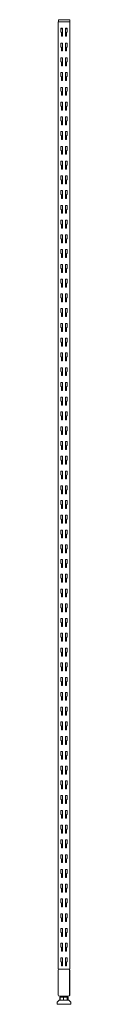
# Model space of a CAD drawing. Header units: millimetres. Extents: x -1168 to -1138, y -170 to 2002.
import ezdxf

# ---------------------------------------------------------------- set-up
doc = ezdxf.new("R2010")
doc.units = ezdxf.units.MM

msp = doc.modelspace()

# ---------------------------------------------------------------- linework, layer by layer
at = {"color": 0, "linetype": 'Continuous', "lineweight": 0}
for p, q in [((-1165.8, 2000.6), (-1165.8, 1996.6)), ((-1163.3, 2001.6), (-1164.8, 2001.6)), ((-1163.3, 2001.6), (-1143.3, 2001.6)), ((-1141.8, 2001.6), (-1143.3, 2001.6)), ((-1140.8, 2000.6), (-1140.8, 1996.6)), ((-1165.9, 1996.6), (-1163.4, 1996.6)), ((-1165.9, -92.4), (-1165.9, 1996.6)), ((-1143.4, 1996.6), (-1163.4, 1996.6)), ((-1160.4, 1974.5), (-1160.4, 1982.6)), ((-1160.4, 1982.6), (-1156.9, 1982.6)), ((-1156.9, 1981.6), (-1160.4, 1981.6)), ((-1156.9, 1982.6), (-1156.9, 1965.1)), ((-1149.9, 1965.1), (-1149.9, 1982.6)), ((-1149.9, 1982.6), (-1146.4, 1982.6)), ((-1146.4, 1981.6), (-1149.9, 1981.6)), ((-1146.4, 1982.6), (-1146.4, 1974.5)), ((-1143.4, 1996.6), (-1141.6, 1996.6)), ((-1141.6, 1996.6), (-1140.8, 1996.6)), ((-1140.9, -92.4), (-1140.9, 1996.6)), ((-1159, 1973.1), (-1160.4, 1974.5)), ((-1159, 1965.1), (-1159, 1973.1)), ((-1156.9, 1965.1), (-1159, 1965.1)), ((-1147.8, 1965.1), (-1149.9, 1965.1)), ((-1146.4, 1974.5), (-1147.8, 1973.1)), ((-1147.8, 1973.1), (-1147.8, 1965.1)), ((-1160.4, 1942), (-1160.4, 1950.1)), ((-1160.4, 1950.1), (-1156.9, 1950.1)), ((-1159, 1940.6), (-1160.4, 1942)), ((-1159, 1932.6), (-1159, 1940.6)), ((-1156.9, 1950.1), (-1156.9, 1932.6)), ((-1149.9, 1932.6), (-1149.9, 1950.1)), ((-1149.9, 1950.1), (-1146.4, 1950.1)), ((-1146.4, 1942), (-1147.8, 1940.6)), ((-1147.8, 1940.6), (-1147.8, 1932.6)), ((-1146.4, 1950.1), (-1146.4, 1942)), ((-1160.4, 1909.4), (-1160.4, 1917.5)), ((-1160.4, 1917.5), (-1156.9, 1917.5)), ((-1156.9, 1932.6), (-1159, 1932.6)), ((-1156.9, 1917.5), (-1156.9, 1900)), ((-1147.8, 1932.6), (-1149.9, 1932.6)), ((-1149.9, 1917.5), (-1146.4, 1917.5)), ((-1149.9, 1900), (-1149.9, 1917.5)), ((-1146.4, 1917.5), (-1146.4, 1909.4)), ((-1159, 1908), (-1160.4, 1909.4)), ((-1159, 1900), (-1159, 1908)), ((-1156.9, 1900), (-1159, 1900)), ((-1147.8, 1900), (-1149.9, 1900)), ((-1146.4, 1909.4), (-1147.8, 1908)), ((-1147.8, 1908), (-1147.8, 1900)), ((-1160.4, 1876.9), (-1160.4, 1885)), ((-1160.4, 1885), (-1156.9, 1885)), ((-1159, 1875.5), (-1160.4, 1876.9)), ((-1159, 1867.5), (-1159, 1875.5)), ((-1156.9, 1885), (-1156.9, 1867.5)), ((-1149.9, 1885), (-1146.4, 1885)), ((-1149.9, 1867.5), (-1149.9, 1885)), ((-1146.4, 1876.9), (-1147.8, 1875.5)), ((-1147.8, 1875.5), (-1147.8, 1867.5)), ((-1146.4, 1885), (-1146.4, 1876.9)), ((-1160.4, 1844.3), (-1160.4, 1852.4)), ((-1160.4, 1852.4), (-1156.9, 1852.4)), ((-1156.9, 1867.5), (-1159, 1867.5)), ((-1156.9, 1852.4), (-1156.9, 1834.9)), ((-1147.8, 1867.5), (-1149.9, 1867.5)), ((-1149.9, 1852.4), (-1146.4, 1852.4)), ((-1149.9, 1834.9), (-1149.9, 1852.4)), ((-1146.4, 1852.4), (-1146.4, 1844.3)), ((-1159, 1842.9), (-1160.4, 1844.3)), ((-1159, 1834.9), (-1159, 1842.9)), ((-1156.9, 1834.9), (-1159, 1834.9)), ((-1147.8, 1834.9), (-1149.9, 1834.9)), ((-1146.4, 1844.3), (-1147.8, 1842.9)), ((-1147.8, 1842.9), (-1147.8, 1834.9)), ((-1160.4, 1811.8), (-1160.4, 1819.9)), ((-1160.4, 1819.9), (-1156.9, 1819.9)), ((-1159, 1810.4), (-1160.4, 1811.8)), ((-1159, 1802.4), (-1159, 1810.4)), ((-1156.9, 1819.9), (-1156.9, 1802.4)), ((-1149.9, 1819.9), (-1146.4, 1819.9)), ((-1149.9, 1802.4), (-1149.9, 1819.9)), ((-1146.4, 1811.8), (-1147.8, 1810.4)), ((-1147.8, 1810.4), (-1147.8, 1802.4)), ((-1146.4, 1819.9), (-1146.4, 1811.8)), ((-1160.4, 1779.2), (-1160.4, 1787.3)), ((-1160.4, 1787.3), (-1156.9, 1787.3)), ((-1156.9, 1802.4), (-1159, 1802.4)), ((-1156.9, 1787.3), (-1156.9, 1769.8)), ((-1147.8, 1802.4), (-1149.9, 1802.4)), ((-1149.9, 1787.3), (-1146.4, 1787.3)), ((-1149.9, 1769.8), (-1149.9, 1787.3)), ((-1146.4, 1787.3), (-1146.4, 1779.2)), ((-1159, 1777.8), (-1160.4, 1779.2)), ((-1159, 1769.8), (-1159, 1777.8)), ((-1156.9, 1769.8), (-1159, 1769.8)), ((-1147.8, 1769.8), (-1149.9, 1769.8)), ((-1146.4, 1779.2), (-1147.8, 1777.8)), ((-1147.8, 1777.8), (-1147.8, 1769.8)), ((-1160.4, 1746.7), (-1160.4, 1754.8)), ((-1160.4, 1754.8), (-1156.9, 1754.8)), ((-1159, 1745.3), (-1160.4, 1746.7)), ((-1159, 1737.3), (-1159, 1745.3)), ((-1156.9, 1754.8), (-1156.9, 1737.3)), ((-1149.9, 1754.8), (-1146.4, 1754.8)), ((-1149.9, 1737.3), (-1149.9, 1754.8)), ((-1146.4, 1746.7), (-1147.8, 1745.3)), ((-1147.8, 1745.3), (-1147.8, 1737.3)), ((-1146.4, 1754.8), (-1146.4, 1746.7)), ((-1160.4, 1714.1), (-1160.4, 1722.2)), ((-1160.4, 1722.2), (-1156.9, 1722.2)), ((-1156.9, 1737.3), (-1159, 1737.3)), ((-1156.9, 1722.2), (-1156.9, 1704.7)), ((-1147.8, 1737.3), (-1149.9, 1737.3)), ((-1149.9, 1722.2), (-1146.4, 1722.2)), ((-1149.9, 1704.7), (-1149.9, 1722.2)), ((-1146.4, 1722.2), (-1146.4, 1714.1)), ((-1159, 1712.7), (-1160.4, 1714.1)), ((-1159, 1704.7), (-1159, 1712.7)), ((-1156.9, 1704.7), (-1159, 1704.7)), ((-1147.8, 1704.7), (-1149.9, 1704.7)), ((-1146.4, 1714.1), (-1147.8, 1712.7)), ((-1147.8, 1712.7), (-1147.8, 1704.7)), ((-1160.4, 1681.6), (-1160.4, 1689.7)), ((-1160.4, 1689.7), (-1156.9, 1689.7)), ((-1159, 1680.2), (-1160.4, 1681.6)), ((-1159, 1672.2), (-1159, 1680.2)), ((-1156.9, 1689.7), (-1156.9, 1672.2)), ((-1149.9, 1689.7), (-1146.4, 1689.7)), ((-1149.9, 1672.2), (-1149.9, 1689.7)), ((-1146.4, 1681.6), (-1147.8, 1680.2)), ((-1147.8, 1680.2), (-1147.8, 1672.2)), ((-1146.4, 1689.7), (-1146.4, 1681.6)), ((-1160.4, 1649), (-1160.4, 1657.1)), ((-1160.4, 1657.1), (-1156.9, 1657.1)), ((-1156.9, 1672.2), (-1159, 1672.2)), ((-1156.9, 1657.1), (-1156.9, 1639.6)), ((-1147.8, 1672.2), (-1149.9, 1672.2)), ((-1149.9, 1657.1), (-1146.4, 1657.1)), ((-1149.9, 1639.6), (-1149.9, 1657.1)), ((-1146.4, 1657.1), (-1146.4, 1649)), ((-1159, 1647.6), (-1160.4, 1649)), ((-1159, 1639.6), (-1159, 1647.6)), ((-1156.9, 1639.6), (-1159, 1639.6)), ((-1147.8, 1639.6), (-1149.9, 1639.6)), ((-1146.4, 1649), (-1147.8, 1647.6)), ((-1147.8, 1647.6), (-1147.8, 1639.6)), ((-1160.4, 1616.5), (-1160.4, 1624.6)), ((-1160.4, 1624.6), (-1156.9, 1624.6)), ((-1159, 1615.1), (-1160.4, 1616.5)), ((-1159, 1607.1), (-1159, 1615.1)), ((-1156.9, 1624.6), (-1156.9, 1607.1)), ((-1149.9, 1624.6), (-1146.4, 1624.6)), ((-1149.9, 1607.1), (-1149.9, 1624.6)), ((-1146.4, 1616.5), (-1147.8, 1615.1)), ((-1147.8, 1615.1), (-1147.8, 1607.1)), ((-1146.4, 1624.6), (-1146.4, 1616.5)), ((-1160.4, 1583.9), (-1160.4, 1592)), ((-1160.4, 1592), (-1156.9, 1592)), ((-1156.9, 1607.1), (-1159, 1607.1)), ((-1156.9, 1592), (-1156.9, 1574.5)), ((-1147.8, 1607.1), (-1149.9, 1607.1)), ((-1149.9, 1592), (-1146.4, 1592)), ((-1149.9, 1574.5), (-1149.9, 1592)), ((-1146.4, 1592), (-1146.4, 1583.9)), ((-1159, 1582.5), (-1160.4, 1583.9)), ((-1159, 1574.5), (-1159, 1582.5)), ((-1156.9, 1574.5), (-1159, 1574.5)), ((-1147.8, 1574.5), (-1149.9, 1574.5)), ((-1146.4, 1583.9), (-1147.8, 1582.5)), ((-1147.8, 1582.5), (-1147.8, 1574.5)), ((-1160.4, 1551.4), (-1160.4, 1559.5)), ((-1160.4, 1559.5), (-1156.9, 1559.5)), ((-1159, 1550), (-1160.4, 1551.4)), ((-1159, 1542), (-1159, 1550)), ((-1156.9, 1559.5), (-1156.9, 1542)), ((-1149.9, 1559.5), (-1146.4, 1559.5)), ((-1149.9, 1542), (-1149.9, 1559.5)), ((-1146.4, 1551.4), (-1147.8, 1550)), ((-1147.8, 1550), (-1147.8, 1542)), ((-1146.4, 1559.5), (-1146.4, 1551.4)), ((-1160.4, 1518.8), (-1160.4, 1526.9)), ((-1160.4, 1526.9), (-1156.9, 1526.9)), ((-1156.9, 1542), (-1159, 1542)), ((-1156.9, 1526.9), (-1156.9, 1509.4)), ((-1147.8, 1542), (-1149.9, 1542)), ((-1149.9, 1526.9), (-1146.4, 1526.9)), ((-1149.9, 1509.4), (-1149.9, 1526.9)), ((-1146.4, 1526.9), (-1146.4, 1518.8)), ((-1159, 1517.4), (-1160.4, 1518.8)), ((-1159, 1509.4), (-1159, 1517.4)), ((-1156.9, 1509.4), (-1159, 1509.4)), ((-1147.8, 1509.4), (-1149.9, 1509.4)), ((-1146.4, 1518.8), (-1147.8, 1517.4)), ((-1147.8, 1517.4), (-1147.8, 1509.4)), ((-1160.4, 1486.3), (-1160.4, 1494.4)), ((-1160.4, 1494.4), (-1156.9, 1494.4)), ((-1159, 1484.9), (-1160.4, 1486.3)), ((-1159, 1476.9), (-1159, 1484.9)), ((-1156.9, 1494.4), (-1156.9, 1476.9)), ((-1149.9, 1494.4), (-1146.4, 1494.4)), ((-1149.9, 1476.9), (-1149.9, 1494.4)), ((-1146.4, 1486.3), (-1147.8, 1484.9)), ((-1147.8, 1484.9), (-1147.8, 1476.9)), ((-1146.4, 1494.4), (-1146.4, 1486.3)), ((-1160.4, 1453.7), (-1160.4, 1461.8)), ((-1160.4, 1461.8), (-1156.9, 1461.8)), ((-1156.9, 1476.9), (-1159, 1476.9)), ((-1156.9, 1461.8), (-1156.9, 1444.3)), ((-1147.8, 1476.9), (-1149.9, 1476.9)), ((-1149.9, 1461.8), (-1146.4, 1461.8)), ((-1149.9, 1444.3), (-1149.9, 1461.8)), ((-1146.4, 1461.8), (-1146.4, 1453.7)), ((-1159, 1452.3), (-1160.4, 1453.7)), ((-1159, 1444.3), (-1159, 1452.3)), ((-1156.9, 1444.3), (-1159, 1444.3)), ((-1147.8, 1444.3), (-1149.9, 1444.3)), ((-1146.4, 1453.7), (-1147.8, 1452.3)), ((-1147.8, 1452.3), (-1147.8, 1444.3)), ((-1160.4, 1421.2), (-1160.4, 1429.3)), ((-1160.4, 1429.3), (-1156.9, 1429.3)), ((-1159, 1419.8), (-1160.4, 1421.2)), ((-1159, 1411.8), (-1159, 1419.8)), ((-1156.9, 1411.8), (-1159, 1411.8)), ((-1156.9, 1429.3), (-1156.9, 1411.8)), ((-1149.9, 1429.3), (-1146.4, 1429.3)), ((-1149.9, 1411.8), (-1149.9, 1429.3)), ((-1147.8, 1411.8), (-1149.9, 1411.8)), ((-1146.4, 1421.2), (-1147.8, 1419.8)), ((-1147.8, 1419.8), (-1147.8, 1411.8)), ((-1146.4, 1429.3), (-1146.4, 1421.2)), ((-1160.4, 1388.6), (-1160.4, 1396.7)), ((-1160.4, 1396.7), (-1156.9, 1396.7)), ((-1156.9, 1396.7), (-1156.9, 1379.2)), ((-1149.9, 1396.7), (-1146.4, 1396.7)), ((-1149.9, 1379.2), (-1149.9, 1396.7)), ((-1146.4, 1396.7), (-1146.4, 1388.6)), ((-1159, 1387.2), (-1160.4, 1388.6)), ((-1159, 1379.2), (-1159, 1387.2)), ((-1156.9, 1379.2), (-1159, 1379.2)), ((-1147.8, 1379.2), (-1149.9, 1379.2)), ((-1146.4, 1388.6), (-1147.8, 1387.2)), ((-1147.8, 1387.2), (-1147.8, 1379.2)), ((-1160.4, 1356.1), (-1160.4, 1364.2)), ((-1160.4, 1364.2), (-1156.9, 1364.2)), ((-1159, 1354.7), (-1160.4, 1356.1)), ((-1159, 1346.7), (-1159, 1354.7)), ((-1156.9, 1346.7), (-1159, 1346.7)), ((-1156.9, 1364.2), (-1156.9, 1346.7)), ((-1149.9, 1364.2), (-1146.4, 1364.2)), ((-1149.9, 1346.7), (-1149.9, 1364.2)), ((-1147.8, 1346.7), (-1149.9, 1346.7)), ((-1146.4, 1356.1), (-1147.8, 1354.7)), ((-1147.8, 1354.7), (-1147.8, 1346.7)), ((-1146.4, 1364.2), (-1146.4, 1356.1)), ((-1160.4, 1323.5), (-1160.4, 1331.6)), ((-1160.4, 1331.6), (-1156.9, 1331.6)), ((-1156.9, 1331.6), (-1156.9, 1314.1)), ((-1149.9, 1331.6), (-1146.4, 1331.6)), ((-1149.9, 1314.1), (-1149.9, 1331.6)), ((-1146.4, 1331.6), (-1146.4, 1323.5)), ((-1159, 1322.1), (-1160.4, 1323.5)), ((-1159, 1314.1), (-1159, 1322.1)), ((-1156.9, 1314.1), (-1159, 1314.1)), ((-1147.8, 1314.1), (-1149.9, 1314.1)), ((-1146.4, 1323.5), (-1147.8, 1322.1)), ((-1147.8, 1322.1), (-1147.8, 1314.1)), ((-1160.4, 1291), (-1160.4, 1299.1)), ((-1160.4, 1299.1), (-1156.9, 1299.1)), ((-1159, 1289.6), (-1160.4, 1291)), ((-1159, 1281.6), (-1159, 1289.6)), ((-1156.9, 1281.6), (-1159, 1281.6)), ((-1156.9, 1299.1), (-1156.9, 1281.6)), ((-1149.9, 1299.1), (-1146.4, 1299.1)), ((-1149.9, 1281.6), (-1149.9, 1299.1)), ((-1147.8, 1281.6), (-1149.9, 1281.6)), ((-1146.4, 1291), (-1147.8, 1289.6)), ((-1147.8, 1289.6), (-1147.8, 1281.6)), ((-1146.4, 1299.1), (-1146.4, 1291)), ((-1160.4, 1258.4), (-1160.4, 1266.5)), ((-1160.4, 1266.5), (-1156.9, 1266.5)), ((-1156.9, 1266.5), (-1156.9, 1249)), ((-1149.9, 1266.5), (-1146.4, 1266.5)), ((-1149.9, 1249), (-1149.9, 1266.5)), ((-1146.4, 1266.5), (-1146.4, 1258.4)), ((-1159, 1257), (-1160.4, 1258.4)), ((-1159, 1249), (-1159, 1257)), ((-1156.9, 1249), (-1159, 1249)), ((-1147.8, 1249), (-1149.9, 1249)), ((-1146.4, 1258.4), (-1147.8, 1257)), ((-1147.8, 1257), (-1147.8, 1249)), ((-1160.4, 1225.9), (-1160.4, 1234)), ((-1160.4, 1234), (-1156.9, 1234)), ((-1159, 1224.5), (-1160.4, 1225.9)), ((-1159, 1216.5), (-1159, 1224.5)), ((-1156.9, 1216.5), (-1159, 1216.5)), ((-1156.9, 1234), (-1156.9, 1216.5)), ((-1149.9, 1234), (-1146.4, 1234)), ((-1149.9, 1216.5), (-1149.9, 1234)), ((-1147.8, 1216.5), (-1149.9, 1216.5)), ((-1146.4, 1225.9), (-1147.8, 1224.5)), ((-1147.8, 1224.5), (-1147.8, 1216.5)), ((-1146.4, 1234), (-1146.4, 1225.9)), ((-1160.4, 1193.3), (-1160.4, 1201.4)), ((-1160.4, 1201.4), (-1156.9, 1201.4)), ((-1156.9, 1201.4), (-1156.9, 1183.9)), ((-1149.9, 1201.4), (-1146.4, 1201.4)), ((-1149.9, 1183.9), (-1149.9, 1201.4)), ((-1146.4, 1201.4), (-1146.4, 1193.3)), ((-1159, 1191.9), (-1160.4, 1193.3)), ((-1159, 1183.9), (-1159, 1191.9)), ((-1156.9, 1183.9), (-1159, 1183.9)), ((-1147.8, 1183.9), (-1149.9, 1183.9)), ((-1146.4, 1193.3), (-1147.8, 1191.9)), ((-1147.8, 1191.9), (-1147.8, 1183.9)), ((-1160.4, 1160.8), (-1160.4, 1168.9)), ((-1160.4, 1168.9), (-1156.9, 1168.9)), ((-1159, 1159.4), (-1160.4, 1160.8)), ((-1159, 1151.4), (-1159, 1159.4)), ((-1156.9, 1151.4), (-1159, 1151.4)), ((-1156.9, 1168.9), (-1156.9, 1151.4)), ((-1149.9, 1168.9), (-1146.4, 1168.9)), ((-1149.9, 1151.4), (-1149.9, 1168.9)), ((-1147.8, 1151.4), (-1149.9, 1151.4)), ((-1146.4, 1160.8), (-1147.8, 1159.4)), ((-1147.8, 1159.4), (-1147.8, 1151.4)), ((-1146.4, 1168.9), (-1146.4, 1160.8)), ((-1160.4, 1128.2), (-1160.4, 1136.3)), ((-1160.4, 1136.3), (-1156.9, 1136.3)), ((-1156.9, 1136.3), (-1156.9, 1118.8)), ((-1149.9, 1136.3), (-1146.4, 1136.3)), ((-1149.9, 1118.8), (-1149.9, 1136.3)), ((-1146.4, 1136.3), (-1146.4, 1128.2)), ((-1159, 1126.8), (-1160.4, 1128.2)), ((-1159, 1118.8), (-1159, 1126.8)), ((-1156.9, 1118.8), (-1159, 1118.8)), ((-1147.8, 1118.8), (-1149.9, 1118.8)), ((-1146.4, 1128.2), (-1147.8, 1126.8)), ((-1147.8, 1126.8), (-1147.8, 1118.8)), ((-1160.4, 1095.7), (-1160.4, 1103.8)), ((-1160.4, 1103.8), (-1156.9, 1103.8)), ((-1159, 1094.3), (-1160.4, 1095.7)), ((-1159, 1086.3), (-1159, 1094.3)), ((-1156.9, 1086.3), (-1159, 1086.3)), ((-1156.9, 1103.8), (-1156.9, 1086.3)), ((-1149.9, 1103.8), (-1146.4, 1103.8)), ((-1149.9, 1086.3), (-1149.9, 1103.8)), ((-1147.8, 1086.3), (-1149.9, 1086.3)), ((-1146.4, 1095.7), (-1147.8, 1094.3)), ((-1147.8, 1094.3), (-1147.8, 1086.3)), ((-1146.4, 1103.8), (-1146.4, 1095.7)), ((-1160.4, 1063.1), (-1160.4, 1071.2)), ((-1160.4, 1071.2), (-1156.9, 1071.2)), ((-1156.9, 1071.2), (-1156.9, 1053.7)), ((-1149.9, 1071.2), (-1146.4, 1071.2)), ((-1149.9, 1053.7), (-1149.9, 1071.2)), ((-1146.4, 1071.2), (-1146.4, 1063.1)), ((-1159, 1061.7), (-1160.4, 1063.1)), ((-1159, 1053.7), (-1159, 1061.7)), ((-1156.9, 1053.7), (-1159, 1053.7)), ((-1147.8, 1053.7), (-1149.9, 1053.7)), ((-1146.4, 1063.1), (-1147.8, 1061.7)), ((-1147.8, 1061.7), (-1147.8, 1053.7)), ((-1160.4, 1030.6), (-1160.4, 1038.7)), ((-1160.4, 1038.7), (-1156.9, 1038.7)), ((-1159, 1029.2), (-1160.4, 1030.6)), ((-1159, 1021.2), (-1159, 1029.2)), ((-1156.9, 1021.2), (-1159, 1021.2)), ((-1156.9, 1038.7), (-1156.9, 1021.2)), ((-1149.9, 1038.7), (-1146.4, 1038.7)), ((-1149.9, 1021.2), (-1149.9, 1038.7)), ((-1147.8, 1021.2), (-1149.9, 1021.2)), ((-1146.4, 1030.6), (-1147.8, 1029.2)), ((-1147.8, 1029.2), (-1147.8, 1021.2)), ((-1146.4, 1038.7), (-1146.4, 1030.6)), ((-1160.4, 998), (-1160.4, 1006.1)), ((-1160.4, 1006.1), (-1156.9, 1006.1)), ((-1156.9, 1006.1), (-1156.9, 988.6)), ((-1149.9, 1006.1), (-1146.4, 1006.1)), ((-1149.9, 988.6), (-1149.9, 1006.1)), ((-1146.4, 1006.1), (-1146.4, 998)), ((-1159, 996.6), (-1160.4, 998)), ((-1159, 988.6), (-1159, 996.6)), ((-1156.9, 988.6), (-1159, 988.6)), ((-1147.8, 988.6), (-1149.9, 988.6)), ((-1146.4, 998), (-1147.8, 996.6)), ((-1147.8, 996.6), (-1147.8, 988.6)), ((-1160.4, 965.5), (-1160.4, 973.6)), ((-1160.4, 973.6), (-1156.9, 973.6)), ((-1159, 964.1), (-1160.4, 965.5)), ((-1159, 956.1), (-1159, 964.1)), ((-1156.9, 956.1), (-1159, 956.1)), ((-1156.9, 973.6), (-1156.9, 956.1)), ((-1149.9, 973.6), (-1146.4, 973.6)), ((-1149.9, 956.1), (-1149.9, 973.6)), ((-1147.8, 956.1), (-1149.9, 956.1)), ((-1146.4, 965.5), (-1147.8, 964.1)), ((-1147.8, 964.1), (-1147.8, 956.1)), ((-1146.4, 973.6), (-1146.4, 965.5)), ((-1160.4, 932.9), (-1160.4, 941)), ((-1160.4, 941), (-1156.9, 941)), ((-1156.9, 941), (-1156.9, 923.5)), ((-1149.9, 941), (-1146.4, 941)), ((-1149.9, 923.5), (-1149.9, 941)), ((-1146.4, 941), (-1146.4, 932.9)), ((-1159, 931.5), (-1160.4, 932.9)), ((-1159, 923.5), (-1159, 931.5)), ((-1156.9, 923.5), (-1159, 923.5)), ((-1147.8, 923.5), (-1149.9, 923.5)), ((-1146.4, 932.9), (-1147.8, 931.5)), ((-1147.8, 931.5), (-1147.8, 923.5)), ((-1160.4, 900.4), (-1160.4, 908.5)), ((-1160.4, 908.5), (-1156.9, 908.5)), ((-1159, 899), (-1160.4, 900.4)), ((-1159, 891), (-1159, 899)), ((-1156.9, 891), (-1159, 891)), ((-1156.9, 908.5), (-1156.9, 891)), ((-1149.9, 908.5), (-1146.4, 908.5)), ((-1149.9, 891), (-1149.9, 908.5)), ((-1147.8, 891), (-1149.9, 891)), ((-1146.4, 900.4), (-1147.8, 899)), ((-1147.8, 899), (-1147.8, 891)), ((-1146.4, 908.5), (-1146.4, 900.4)), ((-1160.4, 867.8), (-1160.4, 875.9)), ((-1160.4, 875.9), (-1156.9, 875.9)), ((-1156.9, 875.9), (-1156.9, 858.4)), ((-1149.9, 875.9), (-1146.4, 875.9)), ((-1149.9, 858.4), (-1149.9, 875.9)), ((-1146.4, 875.9), (-1146.4, 867.8)), ((-1159, 866.4), (-1160.4, 867.8)), ((-1159, 858.4), (-1159, 866.4)), ((-1156.9, 858.4), (-1159, 858.4)), ((-1147.8, 858.4), (-1149.9, 858.4)), ((-1146.4, 867.8), (-1147.8, 866.4)), ((-1147.8, 866.4), (-1147.8, 858.4)), ((-1160.4, 835.3), (-1160.4, 843.4)), ((-1160.4, 843.4), (-1156.9, 843.4)), ((-1159, 833.9), (-1160.4, 835.3)), ((-1159, 825.9), (-1159, 833.9)), ((-1156.9, 825.9), (-1159, 825.9)), ((-1156.9, 843.4), (-1156.9, 825.9)), ((-1149.9, 843.4), (-1146.4, 843.4)), ((-1149.9, 825.9), (-1149.9, 843.4)), ((-1147.8, 825.9), (-1149.9, 825.9)), ((-1146.4, 835.3), (-1147.8, 833.9)), ((-1147.8, 833.9), (-1147.8, 825.9)), ((-1146.4, 843.4), (-1146.4, 835.3)), ((-1160.4, 802.7), (-1160.4, 810.8)), ((-1160.4, 810.8), (-1156.9, 810.8)), ((-1156.9, 810.8), (-1156.9, 793.3)), ((-1149.9, 810.8), (-1146.4, 810.8)), ((-1149.9, 793.3), (-1149.9, 810.8)), ((-1146.4, 810.8), (-1146.4, 802.7)), ((-1159, 801.3), (-1160.4, 802.7)), ((-1159, 793.3), (-1159, 801.3)), ((-1156.9, 793.3), (-1159, 793.3)), ((-1147.8, 793.3), (-1149.9, 793.3)), ((-1146.4, 802.7), (-1147.8, 801.3)), ((-1147.8, 801.3), (-1147.8, 793.3)), ((-1160.4, 770.2), (-1160.4, 778.3)), ((-1160.4, 778.3), (-1156.9, 778.3)), ((-1159, 768.8), (-1160.4, 770.2)), ((-1159, 760.8), (-1159, 768.8)), ((-1156.9, 760.8), (-1159, 760.8)), ((-1156.9, 778.3), (-1156.9, 760.8)), ((-1149.9, 778.3), (-1146.4, 778.3)), ((-1149.9, 760.8), (-1149.9, 778.3)), ((-1147.8, 760.8), (-1149.9, 760.8)), ((-1146.4, 770.2), (-1147.8, 768.8)), ((-1147.8, 768.8), (-1147.8, 760.8)), ((-1146.4, 778.3), (-1146.4, 770.2)), ((-1160.4, 737.6), (-1160.4, 745.7)), ((-1160.4, 745.7), (-1156.9, 745.7)), ((-1156.9, 745.7), (-1156.9, 728.2)), ((-1149.9, 745.7), (-1146.4, 745.7)), ((-1149.9, 728.2), (-1149.9, 745.7)), ((-1146.4, 745.7), (-1146.4, 737.6)), ((-1159, 736.2), (-1160.4, 737.6)), ((-1159, 728.2), (-1159, 736.2)), ((-1156.9, 728.2), (-1159, 728.2)), ((-1147.8, 728.2), (-1149.9, 728.2)), ((-1146.4, 737.6), (-1147.8, 736.2)), ((-1147.8, 736.2), (-1147.8, 728.2)), ((-1160.4, 705.1), (-1160.4, 713.2)), ((-1160.4, 713.2), (-1156.9, 713.2)), ((-1159, 703.7), (-1160.4, 705.1)), ((-1159, 695.7), (-1159, 703.7)), ((-1156.9, 695.7), (-1159, 695.7)), ((-1156.9, 713.2), (-1156.9, 695.7)), ((-1149.9, 713.2), (-1146.4, 713.2)), ((-1149.9, 695.7), (-1149.9, 713.2)), ((-1147.8, 695.7), (-1149.9, 695.7)), ((-1146.4, 705.1), (-1147.8, 703.7)), ((-1147.8, 703.7), (-1147.8, 695.7)), ((-1146.4, 713.2), (-1146.4, 705.1)), ((-1160.4, 672.5), (-1160.4, 680.6)), ((-1160.4, 680.6), (-1156.9, 680.6)), ((-1156.9, 680.6), (-1156.9, 663.1)), ((-1149.9, 680.6), (-1146.4, 680.6)), ((-1149.9, 663.1), (-1149.9, 680.6)), ((-1146.4, 680.6), (-1146.4, 672.5)), ((-1159, 671.1), (-1160.4, 672.5)), ((-1159, 663.1), (-1159, 671.1)), ((-1156.9, 663.1), (-1159, 663.1)), ((-1147.8, 663.1), (-1149.9, 663.1)), ((-1146.4, 672.5), (-1147.8, 671.1)), ((-1147.8, 671.1), (-1147.8, 663.1)), ((-1160.4, 640), (-1160.4, 648.1)), ((-1160.4, 648.1), (-1156.9, 648.1)), ((-1159, 638.6), (-1160.4, 640)), ((-1159, 630.6), (-1159, 638.6)), ((-1156.9, 630.6), (-1159, 630.6)), ((-1156.9, 648.1), (-1156.9, 630.6)), ((-1149.9, 648.1), (-1146.4, 648.1)), ((-1149.9, 630.6), (-1149.9, 648.1)), ((-1147.8, 630.6), (-1149.9, 630.6)), ((-1146.4, 640), (-1147.8, 638.6)), ((-1147.8, 638.6), (-1147.8, 630.6)), ((-1146.4, 648.1), (-1146.4, 640)), ((-1160.4, 607.4), (-1160.4, 615.5)), ((-1160.4, 615.5), (-1156.9, 615.5)), ((-1156.9, 615.5), (-1156.9, 598)), ((-1149.9, 615.5), (-1146.4, 615.5)), ((-1149.9, 598), (-1149.9, 615.5)), ((-1146.4, 615.5), (-1146.4, 607.4)), ((-1159, 606), (-1160.4, 607.4)), ((-1159, 598), (-1159, 606)), ((-1156.9, 598), (-1159, 598)), ((-1147.8, 598), (-1149.9, 598)), ((-1146.4, 607.4), (-1147.8, 606)), ((-1147.8, 606), (-1147.8, 598)), ((-1160.4, 574.9), (-1160.4, 583)), ((-1160.4, 583), (-1156.9, 583)), ((-1159, 573.5), (-1160.4, 574.9)), ((-1159, 565.5), (-1159, 573.5)), ((-1156.9, 565.5), (-1159, 565.5)), ((-1156.9, 583), (-1156.9, 565.5)), ((-1149.9, 583), (-1146.4, 583)), ((-1149.9, 565.5), (-1149.9, 583)), ((-1147.8, 565.5), (-1149.9, 565.5)), ((-1146.4, 574.9), (-1147.8, 573.5)), ((-1147.8, 573.5), (-1147.8, 565.5)), ((-1146.4, 583), (-1146.4, 574.9)), ((-1160.4, 542.3), (-1160.4, 550.4)), ((-1160.4, 550.4), (-1156.9, 550.4)), ((-1156.9, 550.4), (-1156.9, 532.9)), ((-1149.9, 550.4), (-1146.4, 550.4)), ((-1149.9, 532.9), (-1149.9, 550.4)), ((-1146.4, 550.4), (-1146.4, 542.3)), ((-1159, 540.9), (-1160.4, 542.3)), ((-1159, 532.9), (-1159, 540.9)), ((-1156.9, 532.9), (-1159, 532.9)), ((-1147.8, 532.9), (-1149.9, 532.9)), ((-1146.4, 542.3), (-1147.8, 540.9)), ((-1147.8, 540.9), (-1147.8, 532.9)), ((-1160.4, 509.8), (-1160.4, 517.9)), ((-1160.4, 517.9), (-1156.9, 517.9)), ((-1159, 508.4), (-1160.4, 509.8)), ((-1159, 500.4), (-1159, 508.4)), ((-1156.9, 500.4), (-1159, 500.4)), ((-1156.9, 517.9), (-1156.9, 500.4)), ((-1149.9, 517.9), (-1146.4, 517.9)), ((-1149.9, 500.4), (-1149.9, 517.9)), ((-1147.8, 500.4), (-1149.9, 500.4)), ((-1146.4, 509.8), (-1147.8, 508.4)), ((-1147.8, 508.4), (-1147.8, 500.4)), ((-1146.4, 517.9), (-1146.4, 509.8)), ((-1160.4, 477.2), (-1160.4, 485.3)), ((-1160.4, 485.3), (-1156.9, 485.3)), ((-1156.9, 485.3), (-1156.9, 467.8)), ((-1149.9, 485.3), (-1146.4, 485.3)), ((-1149.9, 467.8), (-1149.9, 485.3)), ((-1146.4, 485.3), (-1146.4, 477.2)), ((-1159, 475.8), (-1160.4, 477.2)), ((-1159, 467.8), (-1159, 475.8)), ((-1156.9, 467.8), (-1159, 467.8)), ((-1147.8, 467.8), (-1149.9, 467.8)), ((-1146.4, 477.2), (-1147.8, 475.8)), ((-1147.8, 475.8), (-1147.8, 467.8)), ((-1160.4, 444.7), (-1160.4, 452.8)), ((-1160.4, 452.8), (-1156.9, 452.8)), ((-1159, 443.3), (-1160.4, 444.7)), ((-1159, 435.3), (-1159, 443.3)), ((-1156.9, 435.3), (-1159, 435.3)), ((-1156.9, 452.8), (-1156.9, 435.3)), ((-1149.9, 452.8), (-1146.4, 452.8)), ((-1149.9, 435.3), (-1149.9, 452.8)), ((-1147.8, 435.3), (-1149.9, 435.3)), ((-1146.4, 444.7), (-1147.8, 443.3)), ((-1147.8, 443.3), (-1147.8, 435.3)), ((-1146.4, 452.8), (-1146.4, 444.7)), ((-1160.4, 412.1), (-1160.4, 420.2)), ((-1160.4, 420.2), (-1156.9, 420.2)), ((-1156.9, 420.2), (-1156.9, 402.7)), ((-1149.9, 420.2), (-1146.4, 420.2)), ((-1149.9, 402.7), (-1149.9, 420.2)), ((-1146.4, 420.2), (-1146.4, 412.1)), ((-1159, 410.7), (-1160.4, 412.1)), ((-1159, 402.7), (-1159, 410.7)), ((-1156.9, 402.7), (-1159, 402.7)), ((-1147.8, 402.7), (-1149.9, 402.7)), ((-1146.4, 412.1), (-1147.8, 410.7)), ((-1147.8, 410.7), (-1147.8, 402.7)), ((-1160.4, 379.6), (-1160.4, 387.7)), ((-1160.4, 387.7), (-1156.9, 387.7)), ((-1159, 378.2), (-1160.4, 379.6)), ((-1159, 370.2), (-1159, 378.2)), ((-1156.9, 370.2), (-1159, 370.2)), ((-1156.9, 387.7), (-1156.9, 370.2)), ((-1149.9, 387.7), (-1146.4, 387.7)), ((-1149.9, 370.2), (-1149.9, 387.7)), ((-1147.8, 370.2), (-1149.9, 370.2)), ((-1146.4, 379.6), (-1147.8, 378.2)), ((-1147.8, 378.2), (-1147.8, 370.2)), ((-1146.4, 387.7), (-1146.4, 379.6)), ((-1160.4, 347), (-1160.4, 355.1)), ((-1160.4, 355.1), (-1156.9, 355.1)), ((-1156.9, 355.1), (-1156.9, 337.6)), ((-1149.9, 355.1), (-1146.4, 355.1)), ((-1149.9, 337.6), (-1149.9, 355.1)), ((-1146.4, 355.1), (-1146.4, 347)), ((-1159, 345.6), (-1160.4, 347)), ((-1159, 337.6), (-1159, 345.6)), ((-1156.9, 337.6), (-1159, 337.6)), ((-1147.8, 337.6), (-1149.9, 337.6)), ((-1146.4, 347), (-1147.8, 345.6)), ((-1147.8, 345.6), (-1147.8, 337.6)), ((-1160.4, 314.5), (-1160.4, 322.6)), ((-1160.4, 322.6), (-1156.9, 322.6)), ((-1159, 313.1), (-1160.4, 314.5)), ((-1159, 305.1), (-1159, 313.1)), ((-1156.9, 305.1), (-1159, 305.1)), ((-1156.9, 322.6), (-1156.9, 305.1)), ((-1149.9, 322.6), (-1146.4, 322.6)), ((-1149.9, 305.1), (-1149.9, 322.6)), ((-1147.8, 305.1), (-1149.9, 305.1)), ((-1146.4, 314.5), (-1147.8, 313.1)), ((-1147.8, 313.1), (-1147.8, 305.1)), ((-1146.4, 322.6), (-1146.4, 314.5)), ((-1160.4, 281.9), (-1160.4, 290)), ((-1160.4, 290), (-1156.9, 290)), ((-1156.9, 290), (-1156.9, 272.5)), ((-1149.9, 290), (-1146.4, 290)), ((-1149.9, 272.5), (-1149.9, 290)), ((-1146.4, 290), (-1146.4, 281.9)), ((-1159, 280.5), (-1160.4, 281.9)), ((-1159, 272.5), (-1159, 280.5)), ((-1156.9, 272.5), (-1159, 272.5)), ((-1147.8, 272.5), (-1149.9, 272.5)), ((-1146.4, 281.9), (-1147.8, 280.5)), ((-1147.8, 280.5), (-1147.8, 272.5)), ((-1160.4, 249.4), (-1160.4, 257.5)), ((-1160.4, 257.5), (-1156.9, 257.5)), ((-1159, 248), (-1160.4, 249.4)), ((-1159, 240), (-1159, 248)), ((-1156.9, 240), (-1159, 240)), ((-1156.9, 257.5), (-1156.9, 240)), ((-1149.9, 257.5), (-1146.4, 257.5)), ((-1149.9, 240), (-1149.9, 257.5)), ((-1147.8, 240), (-1149.9, 240)), ((-1146.4, 249.4), (-1147.8, 248)), ((-1147.8, 248), (-1147.8, 240)), ((-1146.4, 257.5), (-1146.4, 249.4)), ((-1160.4, 216.8), (-1160.4, 224.9)), ((-1160.4, 224.9), (-1156.9, 224.9)), ((-1156.9, 224.9), (-1156.9, 207.4)), ((-1149.9, 224.9), (-1146.4, 224.9)), ((-1149.9, 207.4), (-1149.9, 224.9)), ((-1146.4, 224.9), (-1146.4, 216.8)), ((-1159, 215.4), (-1160.4, 216.8)), ((-1159, 207.4), (-1159, 215.4)), ((-1156.9, 207.4), (-1159, 207.4)), ((-1147.8, 207.4), (-1149.9, 207.4)), ((-1146.4, 216.8), (-1147.8, 215.4)), ((-1147.8, 215.4), (-1147.8, 207.4)), ((-1160.4, 184.3), (-1160.4, 192.4)), ((-1160.4, 192.4), (-1156.9, 192.4)), ((-1159, 182.9), (-1160.4, 184.3)), ((-1159, 174.9), (-1159, 182.9)), ((-1156.9, 174.9), (-1159, 174.9)), ((-1156.9, 192.4), (-1156.9, 174.9)), ((-1149.9, 192.4), (-1146.4, 192.4)), ((-1149.9, 174.9), (-1149.9, 192.4)), ((-1147.8, 174.9), (-1149.9, 174.9)), ((-1146.4, 184.3), (-1147.8, 182.9)), ((-1147.8, 182.9), (-1147.8, 174.9)), ((-1146.4, 192.4), (-1146.4, 184.3)), ((-1160.4, 151.7), (-1160.4, 159.8)), ((-1160.4, 159.8), (-1156.9, 159.8)), ((-1156.9, 159.8), (-1156.9, 142.3)), ((-1149.9, 159.8), (-1146.4, 159.8)), ((-1149.9, 142.3), (-1149.9, 159.8)), ((-1146.4, 159.8), (-1146.4, 151.7)), ((-1159, 150.3), (-1160.4, 151.7)), ((-1159, 142.3), (-1159, 150.3)), ((-1156.9, 142.3), (-1159, 142.3)), ((-1147.8, 142.3), (-1149.9, 142.3)), ((-1146.4, 151.7), (-1147.8, 150.3)), ((-1147.8, 150.3), (-1147.8, 142.3)), ((-1160.4, 119.2), (-1160.4, 127.3)), ((-1160.4, 127.3), (-1156.9, 127.3)), ((-1159, 117.8), (-1160.4, 119.2)), ((-1159, 109.8), (-1159, 117.8)), ((-1156.9, 109.8), (-1159, 109.8)), ((-1156.9, 127.3), (-1156.9, 109.8)), ((-1149.9, 127.3), (-1146.4, 127.3)), ((-1149.9, 109.8), (-1149.9, 127.3)), ((-1147.8, 109.8), (-1149.9, 109.8)), ((-1146.4, 119.2), (-1147.8, 117.8)), ((-1147.8, 117.8), (-1147.8, 109.8)), ((-1146.4, 127.3), (-1146.4, 119.2)), ((-1160.4, 86.6), (-1160.4, 94.7)), ((-1160.4, 94.7), (-1156.9, 94.7)), ((-1156.9, 94.7), (-1156.9, 77.2)), ((-1149.9, 94.7), (-1146.4, 94.7)), ((-1149.9, 77.2), (-1149.9, 94.7)), ((-1146.4, 94.7), (-1146.4, 86.6)), ((-1159, 85.2), (-1160.4, 86.6)), ((-1159, 77.2), (-1159, 85.2)), ((-1156.9, 77.2), (-1159, 77.2)), ((-1147.8, 77.2), (-1149.9, 77.2)), ((-1146.4, 86.6), (-1147.8, 85.2)), ((-1147.8, 85.2), (-1147.8, 77.2)), ((-1160.4, 54.1), (-1160.4, 62.2)), ((-1160.4, 62.2), (-1156.9, 62.2)), ((-1159, 52.7), (-1160.4, 54.1)), ((-1159, 44.7), (-1159, 52.7)), ((-1156.9, 44.7), (-1159, 44.7)), ((-1156.9, 62.2), (-1156.9, 44.7)), ((-1149.9, 62.2), (-1146.4, 62.2)), ((-1149.9, 44.7), (-1149.9, 62.2)), ((-1147.8, 44.7), (-1149.9, 44.7)), ((-1146.4, 54.1), (-1147.8, 52.7)), ((-1147.8, 52.7), (-1147.8, 44.7)), ((-1146.4, 62.2), (-1146.4, 54.1)), ((-1160.4, 21.5), (-1160.4, 29.6)), ((-1160.4, 29.6), (-1156.9, 29.6)), ((-1156.9, 29.6), (-1156.9, 12.1)), ((-1149.9, 29.6), (-1146.4, 29.6)), ((-1149.9, 12.1), (-1149.9, 29.6)), ((-1146.4, 29.6), (-1146.4, 21.5)), ((-1159, 20.1), (-1160.4, 21.5)), ((-1159, 12.1), (-1159, 20.1)), ((-1156.9, 12.1), (-1159, 12.1)), ((-1147.8, 12.1), (-1149.9, 12.1)), ((-1146.4, 21.5), (-1147.8, 20.1)), ((-1147.8, 20.1), (-1147.8, 12.1)), ((-1160.4, -11), (-1160.4, -2.9)), ((-1160.4, -2.9), (-1156.9, -2.9)), ((-1159, -12.4), (-1160.4, -11)), ((-1159, -20.4), (-1159, -12.4)), ((-1156.9, -20.4), (-1159, -20.4)), ((-1156.9, -2.9), (-1156.9, -20.4)), ((-1149.9, -2.9), (-1146.4, -2.9)), ((-1149.9, -20.4), (-1149.9, -2.9)), ((-1147.8, -20.4), (-1149.9, -20.4)), ((-1146.4, -11), (-1147.8, -12.4)), ((-1147.8, -12.4), (-1147.8, -20.4)), ((-1146.4, -2.9), (-1146.4, -11)), ((-1160.4, -43.6), (-1160.4, -35.5)), ((-1160.4, -35.5), (-1156.9, -35.5)), ((-1156.9, -35.5), (-1156.9, -53)), ((-1149.9, -35.5), (-1146.4, -35.5)), ((-1149.9, -53), (-1149.9, -35.5)), ((-1146.4, -35.5), (-1146.4, -43.6)), ((-1159, -45), (-1160.4, -43.6)), ((-1159, -53), (-1159, -45)), ((-1156.9, -53), (-1159, -53)), ((-1147.8, -53), (-1149.9, -53)), ((-1146.4, -43.6), (-1147.8, -45)), ((-1147.8, -45), (-1147.8, -53)), ((-1160.4, -76.1), (-1160.4, -68)), ((-1160.4, -68), (-1156.9, -68)), ((-1159, -77.5), (-1160.4, -76.1)), ((-1159, -85.5), (-1159, -77.5)), ((-1156.9, -85.5), (-1159, -85.5)), ((-1156.9, -68), (-1156.9, -85.5)), ((-1149.9, -68), (-1146.4, -68)), ((-1149.9, -85.5), (-1149.9, -68)), ((-1147.8, -85.5), (-1149.9, -85.5)), ((-1146.4, -76.1), (-1147.8, -77.5)), ((-1147.8, -77.5), (-1147.8, -85.5)), ((-1146.4, -68), (-1146.4, -76.1)), ((-1166, -150), (-1166, -95)), ((-1165.9, -92.4), (-1163.4, -92.4)), ((-1163.5, -92.5), (-1143.5, -92.5)), ((-1143.4, -92.4), (-1163.4, -92.4)), ((-1143.4, -92.4), (-1140.9, -92.4)), ((-1141, -95), (-1141, -150)), ((-1140.9, -149.9), (-1140.9, -94.9)), ((-1140.8, -149.8), (-1140.8, -94.8)), ((-1168.4, -165.7), (-1168.4, -169.2)), ((-1164.4, -161.2), (-1168.1, -165)), ((-1167.4, -170.2), (-1145.1, -170.2)), ((-1164.4, -161.2), (-1146.9, -161.2)), ((-1143.5, -152.5), (-1163.5, -152.5)), ((-1162, -154.4), (-1162.3, -154.4)), ((-1162.3, -154.4), (-1162.3, -160.6)), ((-1154.8, -154.4), (-1162, -154.4)), ((-1162, -154.4), (-1162, -160.6)), ((-1161.5, -161.1), (-1161.7, -161.1)), ((-1161.3, -161.2), (-1161.5, -161.1)), ((-1158.4, -154.4), (-1158.4, -153.4)), ((-1158.4, -154.4), (-1158.4, -153.6)), ((-1158.4, -153.6), (-1157.2, -154.2)), ((-1146.2, -154.4), (-1154.8, -154.4)), ((-1154.8, -154.4), (-1154.8, -160.6)), ((-1148.4, -152.8), (-1148.4, -152.7)), ((-1148.4, -152.9), (-1148.4, -152.8)), ((-1148.4, -154.4), (-1148.4, -154.2)), ((-1146.9, -161.2), (-1142.4, -161.2)), ((-1144.8, -154.4), (-1146.2, -154.4)), ((-1146.2, -154.4), (-1146.2, -160.6)), ((-1145.5, -161.2), (-1145.3, -161.1)), ((-1145.3, -161.1), (-1145.1, -161.1)), ((-1145.1, -170.2), (-1139.4, -170.2)), ((-1144.5, -154.4), (-1144.8, -154.4)), ((-1144.8, -154.4), (-1144.8, -160.6)), ((-1144.5, -154.4), (-1144.5, -160.6)), ((-1142.4, -161.2), (-1138.7, -165)), ((-1138.4, -165.7), (-1138.4, -169.2))]:
    msp.add_line(p, q, dxfattribs=at)
at = {"color": 0, "linetype": 'Continuous', "lineweight": 0, "extrusion": (-2.22786e-16, 6.46038e-33, -1)}
msp.add_arc((1164.8, 2000.6), 1, 0, 90, dxfattribs=at)
at = {"color": 0, "linetype": 'Continuous', "lineweight": 0, "extrusion": (-2.22786e-16, -4.08089e-33, -1)}
msp.add_arc((1141.8, 2000.6), 1, 90, 180, dxfattribs=at)
at = {"color": 0, "linetype": 'Continuous', "lineweight": 0, "extrusion": (-2.22786e-16, 6.86149e-46, -1)}
for centre, start, end in [((1163.5, -95), 0, 90), ((1143.5, -150), 180, 270)]:
    msp.add_arc(centre, 2.5, start, end, dxfattribs=at)
at = {"color": 0, "linetype": 'Continuous', "lineweight": 0}
for centre, start, end in [((-1163.4, -94.9), 90, 136.6208), ((-1163.3, -94.8), 106.2602, 136.6208), ((-1143.4, -94.9), 0, 90), ((-1143.3, -94.8), 0, 73.7398), ((-1143.4, -149.9), 313.3792, 0), ((-1143.3, -149.8), 313.3792, 0)]:
    msp.add_arc(centre, 2.5, start, end, dxfattribs=at)
at = {"color": 0, "linetype": 'Continuous', "lineweight": 0, "extrusion": (-2.22786e-16, -1.05413e-32, -1)}
msp.add_arc((1143.5, -95), 2.5, 90, 180, dxfattribs=at)
at = {"color": 0, "linetype": 'Continuous', "lineweight": 0, "extrusion": (-2.22786e-16, -7.05338e-47, -1)}
msp.add_arc((1163.5, -150), 2.5, 270, 0, dxfattribs=at)
at = {"color": 0, "linetype": 'Continuous', "lineweight": 0, "extrusion": (-2.22786e-16, 0, -1)}
for centre, start, end in [((1167.4, -165.7), 0, 45), ((1139.4, -169.2), 180, 270), ((1139.4, -165.7), 135, 180)]:
    msp.add_arc(centre, 1, start, end, dxfattribs=at)
at = {"color": 0, "linetype": 'Continuous', "lineweight": 0, "extrusion": (-2.22786e-16, -1.75162e-46, -1)}
msp.add_arc((1167.4, -169.2), 1, 270, 0, dxfattribs=at)
at = {"color": 0, "linetype": 'Continuous', "lineweight": 0}
msp.add_ellipse((-1155.8, -154.9), major_axis=(-2.64, 1.38), ratio=0.103815, start_param=0.009383, end_param=0.020729, dxfattribs=at)
for points, weights in [([(-1161.6, -161.1), (-1161.9, -161), (-1162.3, -160.6)], [2.02275312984, 1.98830977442, 1.8968336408]), ([(-1154.8, -160.6), (-1158.4, -161.7), (-1162, -160.6)], [1.8968336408, 2.19027482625, 1.8968336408]), ([(-1162, -160.6), (-1161.7, -161), (-1161.5, -161.1)], [1.8968336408, 2.00127413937, 2.03137048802]), ([(-1146.2, -160.6), (-1150.5, -161.7), (-1154.8, -160.6)], [1.8968336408, 2.19027482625, 1.8968336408]), ([(-1144.8, -160.6), (-1145.5, -161.7), (-1146.2, -160.6)], [1.8968336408, 2.19027482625, 1.8968336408]), ([(-1145.1, -161.1), (-1144.8, -160.9), (-1144.5, -160.6)], [2.01178738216, 1.97528380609, 1.8968336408]), ([(-1144.5, -160.6), (-1144.7, -160.7), (-1144.9, -160.7)], [1.8968336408, 1.91053514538, 1.92295713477])]:
    msp.add_rational_spline(points, weights, degree=2, dxfattribs=at)
for points in [[(-1158.4, -153.4), (-1158, -153.2), (-1157.6, -152.9), (-1157.2, -152.7)], [(-1157.3, -152.8), (-1157.5, -152.7), (-1157.7, -152.6), (-1157.8, -152.5)], [(-1157.3, -152.7), (-1157.4, -152.7), (-1157.5, -152.6), (-1157.7, -152.5)], [(-1148.4, -152.8), (-1148.8, -153.1), (-1149.2, -153.3), (-1149.6, -153.5)], [(-1148.4, -152.9), (-1148.8, -153.1), (-1149.1, -153.3), (-1149.5, -153.5)], [(-1149.5, -153.5), (-1149.2, -153.7), (-1148.8, -153.9), (-1148.4, -154.1)], [(-1148.7, -152.5), (-1148.6, -152.5), (-1148.5, -152.6), (-1148.4, -152.6)]]:
    msp.add_open_spline(points, degree=3, dxfattribs=at)
for points, knots in [([(-1158.4, -153.4), (-1158.4, -153.4), (-1158.4, -153.4), (-1158.4, -153.4), (-1158.4, -153.4), (-1158.3, -153.3), (-1158.2, -153.3), (-1158.1, -153.3)], [-0.1850384, -0.1850384, -0.1850384, -0.1850384, -0.1593733, -0.1593733, -0.0901137, -0.0901137, -0.000001, -0.000001, -0.000001, -0.000001]), ([(-1158.3, -153.5), (-1158.3, -153.5), (-1158.3, -153.5), (-1158.4, -153.6), (-1158.4, -153.6), (-1158.4, -153.6), (-1158.4, -153.6), (-1158.4, -153.6), (-1158.4, -153.6), (-1158.4, -153.6), (-1158.4, -153.6), (-1158.4, -153.6), (-1158.4, -153.6), (-1158.4, -153.6), (-1158.4, -153.6), (-1158.4, -153.6), (-1158.4, -153.6), (-1158.4, -153.6), (-1158.4, -153.6), (-1158.4, -153.6), (-1158.4, -153.6), (-1158.4, -153.6), (-1158.4, -153.6), (-1158.4, -153.6), (-1158.4, -153.6), (-1158.4, -153.6), (-1158.4, -153.6), (-1158.4, -153.6), (-1158.4, -153.6), (-1158.4, -153.6)], [-0.09358513, -0.09358513, -0.09358513, -0.09358513, -0.046834, -0.046834, -0.04068364, -0.04068364, -0.03950144, -0.03950144, -0.03884852, -0.03884852, -0.03798625, -0.03798625, -0.0376882, -0.0376882, -0.03748433, -0.03748433, -0.037298, -0.037298, -0.03704844, -0.03704844, -0.03658271, -0.03658271, -0.03404776, -0.03404776, -0.02958647, -0.02958647, -0.01533148, -0.01533148, 0, 0, 0, 0]), ([(-1158.1, -153.5), (-1158.1, -153.5), (-1158.1, -153.5), (-1158.1, -153.5), (-1158.1, -153.5), (-1158.1, -153.5), (-1158.1, -153.5), (-1158.1, -153.5), (-1158.1, -153.5), (-1158.1, -153.5), (-1158.1, -153.5), (-1158.2, -153.5), (-1158.2, -153.5), (-1158.2, -153.5), (-1158.2, -153.5), (-1158.2, -153.5), (-1158.3, -153.5), (-1158.3, -153.5)], [-0.07521373, -0.07521373, -0.07521373, -0.07521373, -0.06580029, -0.06580029, -0.05970517, -0.05970517, -0.05570177, -0.05570177, -0.05242522, -0.05242522, -0.04923706, -0.04923706, -0.04516165, -0.04516165, -0.03773069, -0.03773069, 0, 0, 0, 0]), ([(-1158.1, -153.3), (-1158, -153.3), (-1158, -153.3), (-1157.9, -153.3), (-1157.8, -153.3), (-1157.7, -153.3), (-1157.6, -153.3), (-1157.3, -153.2), (-1157.1, -153.2), (-1156.9, -153.2), (-1156.8, -153.2), (-1156.6, -153.2), (-1156.5, -153.2), (-1156.2, -153.2), (-1156, -153.2), (-1155.7, -153.1), (-1155.5, -153.1), (-1155.1, -153.1), (-1155, -153.1), (-1154.8, -153.1), (-1154.7, -153.1), (-1154.4, -153.1), (-1154.2, -153.1), (-1153.9, -153.1), (-1153.7, -153), (-1153.2, -153), (-1153, -153), (-1152.6, -153), (-1152.4, -153), (-1152, -153), (-1151.8, -153), (-1151.4, -152.9), (-1151.2, -152.9), (-1150.9, -152.9), (-1150.7, -152.9), (-1150.4, -152.9), (-1150.2, -152.9), (-1149.9, -152.8), (-1149.8, -152.8), (-1149.5, -152.8), (-1149.4, -152.8), (-1149.3, -152.8), (-1149.2, -152.8), (-1149.1, -152.8), (-1149, -152.8), (-1148.9, -152.8), (-1148.8, -152.7), (-1148.6, -152.7), (-1148.6, -152.7), (-1148.5, -152.7), (-1148.5, -152.7), (-1148.4, -152.7), (-1148.4, -152.7), (-1148.4, -152.7), (-1148.4, -152.6), (-1148.4, -152.6)], [-1.573078, -1.573078, -1.573078, -1.573078, -1.545107, -1.545107, -1.505866, -1.505866, -1.453467, -1.453467, -1.363119, -1.363119, -1.335456, -1.335456, -1.284438, -1.284438, -1.233286, -1.233286, -1.159823, -1.159823, -1.125957, -1.125957, -1.089344, -1.089344, -1.035833, -1.035833, -0.97927, -0.97927, -0.905947, -0.905947, -0.850815, -0.850815, -0.786285, -0.786285, -0.718453, -0.718453, -0.677282, -0.677282, -0.605485, -0.605485, -0.549329, -0.549329, -0.493396, -0.493396, -0.461351, -0.461351, -0.429154, -0.429154, -0.353687, -0.353687, -0.303532, -0.303532, -0.248424, -0.248424, -0.218975, -0.218975, -0.143694, -0.143694, -0.143694, -0.143694]), ([(-1148.4, -152.8), (-1148.4, -152.8), (-1148.4, -152.8), (-1148.4, -152.8), (-1148.5, -152.9), (-1148.6, -152.9), (-1148.6, -152.9), (-1148.7, -152.9), (-1148.7, -152.9), (-1148.9, -152.9), (-1148.9, -152.9), (-1149.1, -152.9), (-1149.2, -153), (-1149.4, -153), (-1149.5, -153), (-1149.7, -153), (-1149.8, -153), (-1150, -153), (-1150.2, -153), (-1150.5, -153), (-1150.6, -153.1), (-1151, -153.1), (-1151.1, -153.1), (-1151.4, -153.1), (-1151.5, -153.1), (-1151.7, -153.1), (-1151.8, -153.1), (-1152.1, -153.1), (-1152.4, -153.1), (-1152.7, -153.2), (-1152.9, -153.2), (-1153.3, -153.2), (-1153.5, -153.2), (-1153.8, -153.2), (-1154, -153.2), (-1154.4, -153.2), (-1154.7, -153.3), (-1155.2, -153.3), (-1155.4, -153.3), (-1155.7, -153.3), (-1155.8, -153.3), (-1156.1, -153.3), (-1156.3, -153.3), (-1156.6, -153.4), (-1156.6, -153.4), (-1156.9, -153.4), (-1157.1, -153.4), (-1157.3, -153.4), (-1157.3, -153.4), (-1157.4, -153.4), (-1157.4, -153.4), (-1157.5, -153.4), (-1157.6, -153.4), (-1157.7, -153.4), (-1157.7, -153.4), (-1157.7, -153.4), (-1157.8, -153.4), (-1157.8, -153.4), (-1157.8, -153.4), (-1157.8, -153.5), (-1157.9, -153.5), (-1157.9, -153.5), (-1158, -153.5), (-1158.1, -153.5)], [-1.38784, -1.38784, -1.38784, -1.38784, -1.347774, -1.347774, -1.260921, -1.260921, -1.232941, -1.232941, -1.187223, -1.187223, -1.135149, -1.135149, -1.079563, -1.079563, -1.031578, -1.031578, -0.996913, -0.996913, -0.932843, -0.932843, -0.873675, -0.873675, -0.82016, -0.82016, -0.786587, -0.786587, -0.751291, -0.751291, -0.684491, -0.684491, -0.632505, -0.632505, -0.571007, -0.571007, -0.533114, -0.533114, -0.438499, -0.438499, -0.367481, -0.367481, -0.342391, -0.342391, -0.270478, -0.270478, -0.23741, -0.23741, -0.160864, -0.160864, -0.148496, -0.148496, -0.132572, -0.132572, -0.097125, -0.097125, -0.078768, -0.078768, -0.067506, -0.067506, -0.056986, -0.056986, -0.044753, -0.044753, -0.000001, -0.000001, -0.000001, -0.000001]), ([(-1157.5, -154.4), (-1157.4, -154.3), (-1157.4, -154.3), (-1157.2, -154.2), (-1157.2, -154.2), (-1157.2, -154.2)], [0.7224346, 0.7224346, 0.7224346, 0.7224346, 1.0334832, 1.0334832, 1.0970899, 1.0970899, 1.0970899, 1.0970899]), ([(-1155.5, -152.5), (-1155.6, -152.5), (-1156.2, -152.6), (-1156.9, -152.6), (-1157.2, -152.7), (-1157.2, -152.7)], [0.934183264, 0.934183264, 0.934183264, 0.934183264, 0.935518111, 0.939424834, 0.942263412, 0.942263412, 0.942263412, 0.942263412]), ([(-1149.6, -153.5), (-1149.6, -153.5), (-1149.8, -153.6), (-1150.5, -153.7), (-1151.9, -153.8), (-1153.6, -153.9), (-1155.2, -154), (-1156.3, -154.1), (-1156.9, -154.1), (-1157.1, -154.2), (-1157.2, -154.2), (-1157.2, -154.2)], [0.9726806, 0.9726806, 0.9726806, 0.9726806, 0.97457668, 0.97848321, 0.9823899, 0.98629606, 0.99020234, 0.99410665, 0.99607143, 0.99803915, 0.9992598, 0.9992598, 0.9992598, 0.9992598]), ([(-1150.8, -154.4), (-1150.7, -154.4), (-1150.6, -154.4), (-1150.3, -154.4), (-1150.1, -154.4), (-1149.9, -154.3), (-1149.8, -154.3), (-1149.6, -154.3), (-1149.5, -154.3), (-1149.3, -154.3), (-1149.2, -154.3), (-1149, -154.3), (-1148.9, -154.3), (-1148.7, -154.2), (-1148.7, -154.2), (-1148.6, -154.2), (-1148.6, -154.2), (-1148.5, -154.2), (-1148.5, -154.2), (-1148.4, -154.2), (-1148.4, -154.2), (-1148.4, -154.2), (-1148.4, -154.1), (-1148.4, -154.1)], [-0.69297, -0.69297, -0.69297, -0.69297, -0.6583012, -0.6583012, -0.5923773, -0.5923773, -0.5635652, -0.5635652, -0.5147884, -0.5147884, -0.4632488, -0.4632488, -0.37345, -0.37345, -0.3462199, -0.3462199, -0.318823, -0.318823, -0.2541389, -0.2541389, -0.1966903, -0.1966903, -0.143572, -0.143572, -0.143572, -0.143572]), ([(-1148.4, -152.9), (-1148.4, -152.9), (-1148.4, -152.9), (-1148.4, -152.9), (-1148.5, -153), (-1148.5, -153), (-1148.6, -153), (-1148.7, -153), (-1148.7, -153), (-1148.7, -153)], [-1.1864681, -1.1864681, -1.1864681, -1.1864681, -1.1351486, -1.1351486, -1.079563, -1.079563, -1.0315782, -1.0315782, -1.0149697, -1.0149697, -1.0149697, -1.0149697])]:
    msp.add_open_spline(points, degree=3, knots=knots, dxfattribs=at)

doc.saveas('drawing.dxf')
